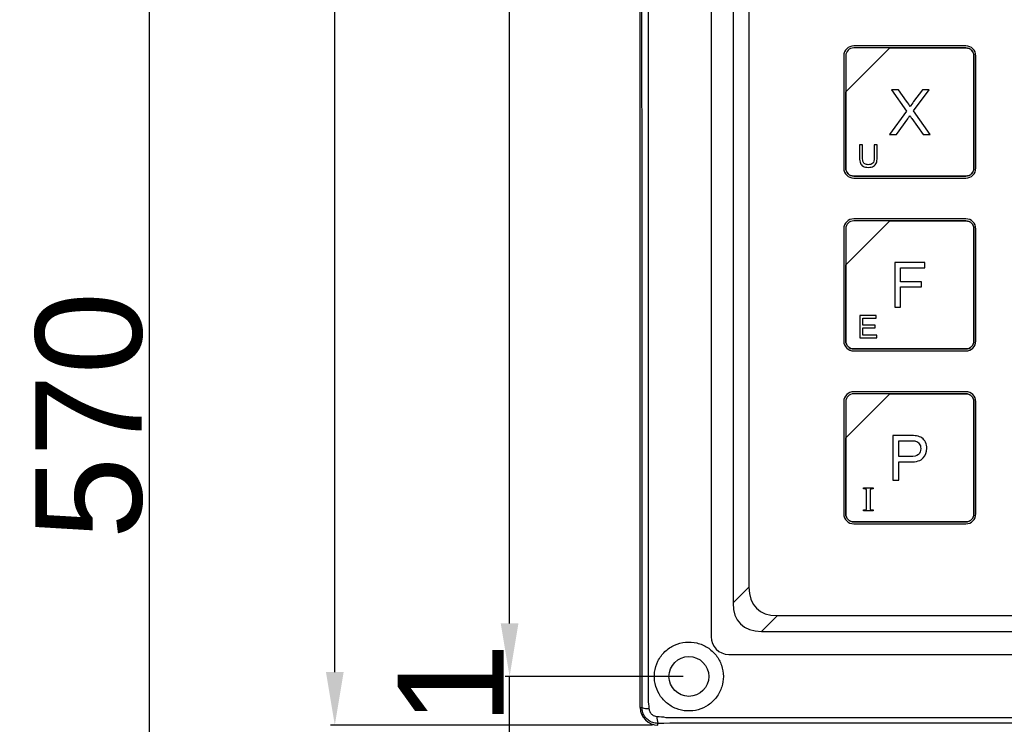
# Model space of a CAD drawing. Header units: millimetres. Extents: x 7180 to 8943, y -2677 to -1782.
# Tile 48 of 101: x 7180 to 7291, y -2256 to -2176. Entities that reach past the tile are written whole.
import ezdxf

# ---------------------------------------------------------------- set-up
doc = ezdxf.new("R2010")
doc.units = ezdxf.units.MM
doc.header["$LTSCALE"] = 3
doc.header["$PDSIZE"] = -1
doc.styles.get("Standard").update_dxf_attribs({"font": 'arial.ttf', "height": 12})
doc.dimstyles.new('ISO-25', dxfattribs={"dimtxt": 12, "dimasz": 6, "dimexe": 0.5, "dimexo": 0.625, "dimtad": 1, "dimdec": 1, "dimdsep": 46, "dimtxsty": 'Standard', "dimcen": 0, "dimclrd": 256, "dimclre": 256, "dimadec": 0, "dimazin": 0, "dimtfac": 1, "dimtdec": 1, "dimtmove": 0, "dimatfit": 3, "dimfxl": 1, "dimlwd": 30, "dimlwe": 30, "dimarcsym": 0})

# ---------------------------------------------------------------- blocks, each defined once
blk = doc.blocks.new('*D298')
at = {"lineweight": 30}
for p, q in [((7235.23, -2244.11), (7235.23, -2238.11)), ((7254.87, -2250.11), (7234.73, -2250.11)), ((7235.23, -2261.11), (7235.23, -2250.11)), ((7254.87, -2261.11), (7234.73, -2261.11)), ((7235.23, -2267.11), (7235.23, -2273.11))]:
    blk.add_line(p, q, dxfattribs=at)
for points in [[(7234.23, -2244.11), (7236.23, -2244.11), (7235.23, -2250.11)], [(7234.23, -2267.11), (7236.23, -2267.11), (7235.23, -2261.11)]]:
    blk.add_solid(points)
at = {"layer": 'Defpoints', "color": 0}
for p in [(7235.23, -2250.11), (7255.5, -2250.11), (7255.5, -2261.11)]:
    blk.add_point(p, dxfattribs=at)
at = {"color": 0, "insert": (7228.58, -2255.61), "char_height": 12, "attachment_point": 5, "rotation": 90}
blk.add_mtext('11', dxfattribs=at)
blk = doc.blocks.new('*D299')
at = {"lineweight": 30}
for p, q in [((7254.87, -1941.11), (7234.73, -1941.11)), ((7235.23, -2244.11), (7235.23, -1947.11)), ((7254.87, -2250.11), (7234.73, -2250.11))]:
    blk.add_line(p, q, dxfattribs=at)
for points in [[(7234.23, -1947.11), (7236.23, -1947.11), (7235.23, -1941.11)], [(7234.23, -2244.11), (7236.23, -2244.11), (7235.23, -2250.11)]]:
    blk.add_solid(points)
at = {"layer": 'Defpoints', "color": 0}
for p in [(7235.23, -1941.11), (7255.5, -1941.11), (7255.5, -2250.11)]:
    blk.add_point(p, dxfattribs=at)
at = {"color": 0, "insert": (7228.47, -2095.61), "char_height": 12, "attachment_point": 5, "rotation": 90}
blk.add_mtext('309', dxfattribs=at)
blk = doc.blocks.new('*D301')
at = {"lineweight": 30}
for p, q in [((7251.37, -1935.61), (7214.97, -1935.61)), ((7215.47, -2249.61), (7215.47, -1941.61)), ((7251.37, -2255.61), (7214.97, -2255.61))]:
    blk.add_line(p, q, dxfattribs=at)
for points in [[(7214.47, -1941.61), (7216.47, -1941.61), (7215.47, -1935.61)], [(7214.47, -2249.61), (7216.47, -2249.61), (7215.47, -2255.61)]]:
    blk.add_solid(points)
at = {"layer": 'Defpoints', "color": 0}
for p in [(7215.47, -1935.61), (7252, -1935.61), (7252, -2255.61)]:
    blk.add_point(p, dxfattribs=at)
at = {"color": 0, "insert": (7208.72, -2095.61), "char_height": 12, "attachment_point": 5, "rotation": 90}
blk.add_mtext('320', dxfattribs=at)
blk = doc.blocks.new('*D302')
at = {"lineweight": 30}
for p, q in [((7251.37, -1935.61), (7193.98, -1935.61)), ((7194.48, -1941.61), (7194.48, -2499.61)), ((7251.37, -2505.61), (7193.98, -2505.61))]:
    blk.add_line(p, q, dxfattribs=at)
for points in [[(7193.48, -1941.61), (7195.48, -1941.61), (7194.48, -1935.61)], [(7193.48, -2499.61), (7195.48, -2499.61), (7194.48, -2505.61)]]:
    blk.add_solid(points)
at = {"layer": 'Defpoints', "color": 0}
for p in [(7252, -1935.61), (7194.48, -2505.61), (7252, -2505.61)]:
    blk.add_point(p, dxfattribs=at)
at = {"color": 0, "insert": (7187.72, -2220.61), "char_height": 12, "attachment_point": 5, "rotation": 90}
blk.add_mtext('570', dxfattribs=at)

msp = doc.modelspace()

# ---------------------------------------------------------------- linework, layer by layer
at = {"linetype": 'Continuous', "lineweight": 30}
for p, q in [((7250, -2253.61), (7250, -1937.61)), ((7258, -2098.61), (7258, -2245.61)), ((7260.5, -2130.73), (7260.5, -2241.8)), ((7262.28, -2132.52), (7262.28, -2240.01)), ((7260.5, -2241.8), (7262.28, -2240.01)), ((7265.5, -2243.23), (7263.71, -2245.01)), ((7265.5, -2243.23), (7484.49, -2243.23)), ((7263.71, -2245.01), (7486.28, -2245.01)), ((7260, -2247.61), (7490, -2247.61)), ((7250, -2253.61), (7250.2, -2253.61)), ((7252, -2255.61), (7252, -2255.41))]:
    msp.add_line(p, q, dxfattribs=at)
at = {"linetype": 'Continuous', "lineweight": 30, "flags": 128}
for points in [[(7250.88, -2060.61), (7250.88, -2062.61), (7250.88, -2070.61), (7250.88, -2102.61), (7250.88, -2230.61), (7250.88, -2241.24), (7250.88, -2252.73), (7250.88, -2252.73)], [(7252.89, -2254.73), (7252.89, -2254.73), (7254.89, -2254.73), (7262.89, -2254.73), (7294.89, -2254.73), (7422.89, -2254.73), (7436.48, -2254.73), (7485.63, -2254.73), (7497.1, -2254.73), (7497.1, -2254.73)]]:
    msp.add_lwpolyline(points, dxfattribs=at)
at = {"linetype": 'Continuous', "lineweight": 30}
msp.add_circle((7255.5, -2250.11), 2.25, dxfattribs=at)
for centre, radius, start, end in [((7260, -2245.61), 2, 179.9999, 269.9999), ((7252, -2253.61), 2, 180, 270), ((7250.84, -2251.9), 1.83, 249.6332, 274.436), ((7253.69, -2254.77), 1.81, 175.5284, 200.5484)]:
    msp.add_arc(centre, radius, start, end, dxfattribs=at)
for centre in [(7270.06, -2235.45), (7268.27, -2237.24)]:
    msp.add_ellipse(centre, major_axis=(6.93, 6.93), ratio=0.510274, start_param=2.66976, end_param=3.613425, dxfattribs=at)
for points, knots in [([(7250.2, -2253.61), (7250.2, -2252.58), (7250.21, -2250.52), (7250.2, -2246.4), (7250.21, -2231.24), (7250.19, -2168.96), (7250.2, -2108.76), (7250.2, -2060.61)], [0, 0, 0, 0, 0.016007, 0.032056, 0.064133, 0.251696, 1, 1, 1, 1]), ([(7274.13, -2178.81), (7274.13, -2178.81), (7286.82, -2178.81), (7286.82, -2178.81), (7286.82, -2178.81), (7287.44, -2178.81), (7287.94, -2179.32), (7287.94, -2179.93), (7287.94, -2179.93), (7287.94, -2179.93), (7287.94, -2192.63), (7287.94, -2192.63), (7287.94, -2192.63), (7287.94, -2193.25), (7287.44, -2193.75), (7286.82, -2193.75), (7286.82, -2193.75), (7286.82, -2193.75), (7274.13, -2193.75), (7274.13, -2193.75), (7274.13, -2193.75), (7273.51, -2193.75), (7273.01, -2193.25), (7273.01, -2192.63), (7273.01, -2192.63), (7273.01, -2192.63), (7273.01, -2179.93), (7273.01, -2179.93), (7273.01, -2179.93), (7273.01, -2179.32), (7273.51, -2178.81), (7274.13, -2178.81)], [0, 0, 0, 0, 0.111111, 0.111111, 0.111111, 0.111111, 0.222222, 0.222222, 0.222222, 0.222222, 0.333333, 0.333333, 0.333333, 0.333333, 0.444444, 0.444444, 0.444444, 0.444444, 0.555556, 0.555556, 0.555556, 0.555556, 0.666667, 0.666667, 0.666667, 0.666667, 0.777778, 0.777778, 0.777778, 0.777778, 1, 1, 1, 1]), ([(7274.13, -2179.04), (7274.13, -2179.04), (7278.21, -2179.04), (7278.21, -2179.04), (7278.21, -2179.04), (7278.21, -2179.04), (7273.23, -2184.02), (7273.23, -2184.02), (7273.23, -2184.02), (7273.23, -2184.02), (7273.23, -2179.93), (7273.23, -2179.93), (7273.23, -2179.93), (7273.23, -2179.44), (7273.63, -2179.04), (7274.13, -2179.04)], [0, 0, 0, 0, 0.2, 0.2, 0.2, 0.2, 0.4, 0.4, 0.4, 0.4, 0.6, 0.6, 0.6, 0.6, 1, 1, 1, 1]), ([(7278.21, -2179.04), (7278.21, -2179.04), (7278.23, -2179.04), (7278.23, -2179.04), (7278.23, -2179.04), (7278.23, -2179.04), (7286.82, -2179.04), (7286.82, -2179.04), (7286.82, -2179.04), (7287.32, -2179.04), (7287.72, -2179.44), (7287.72, -2179.93), (7287.72, -2179.93), (7287.72, -2179.93), (7287.72, -2192.63), (7287.72, -2192.63), (7287.72, -2192.63), (7287.72, -2193.12), (7287.32, -2193.53), (7286.82, -2193.53), (7286.82, -2193.53), (7286.82, -2193.53), (7274.13, -2193.53), (7274.13, -2193.53), (7274.13, -2193.53), (7273.63, -2193.53), (7273.23, -2193.12), (7273.23, -2192.63), (7273.23, -2192.63), (7273.23, -2192.63), (7273.23, -2184.12), (7273.23, -2184.12), (7273.23, -2184.12), (7273.23, -2184.12), (7273.23, -2184.02), (7273.23, -2184.02), (7273.23, -2184.02), (7273.23, -2184.02), (7278.21, -2179.04), (7278.21, -2179.04)], [0, 0, 0, 0, 0.090909, 0.090909, 0.090909, 0.090909, 0.181818, 0.181818, 0.181818, 0.181818, 0.272727, 0.272727, 0.272727, 0.272727, 0.363636, 0.363636, 0.363636, 0.363636, 0.454545, 0.454545, 0.454545, 0.454545, 0.545455, 0.545455, 0.545455, 0.545455, 0.636364, 0.636364, 0.636364, 0.636364, 0.727273, 0.727273, 0.727273, 0.727273, 0.818182, 0.818182, 0.818182, 0.818182, 1, 1, 1, 1]), ([(7287.72, -2192.63), (7287.72, -2192.63), (7287.72, -2179.93), (7287.72, -2179.93), (7287.72, -2179.93), (7287.72, -2179.44), (7287.32, -2179.04), (7286.82, -2179.04), (7286.82, -2179.04), (7286.82, -2179.04), (7278.23, -2179.04), (7278.23, -2179.04), (7278.23, -2179.04), (7278.23, -2179.04), (7278.21, -2179.04), (7278.21, -2179.04), (7278.21, -2179.04), (7278.21, -2179.04), (7273.23, -2184.02), (7273.23, -2184.02), (7273.23, -2184.02), (7273.23, -2184.02), (7273.23, -2184.12), (7273.23, -2184.12), (7273.23, -2184.12), (7273.23, -2184.12), (7273.23, -2192.63), (7273.23, -2192.63), (7273.23, -2192.63), (7273.23, -2193.12), (7273.63, -2193.53), (7274.13, -2193.53), (7274.13, -2193.53), (7274.13, -2193.53), (7286.82, -2193.53), (7286.82, -2193.53), (7286.82, -2193.53), (7287.32, -2193.53), (7287.72, -2193.12), (7287.72, -2192.63)], [0, 0, 0, 0, 0.090909, 0.090909, 0.090909, 0.090909, 0.181818, 0.181818, 0.181818, 0.181818, 0.272727, 0.272727, 0.272727, 0.272727, 0.363636, 0.363636, 0.363636, 0.363636, 0.454545, 0.454545, 0.454545, 0.454545, 0.545455, 0.545455, 0.545455, 0.545455, 0.636364, 0.636364, 0.636364, 0.636364, 0.727273, 0.727273, 0.727273, 0.727273, 0.818182, 0.818182, 0.818182, 0.818182, 1, 1, 1, 1]), ([(7278.16, -2188.81), (7278.16, -2188.81), (7280.11, -2186.19), (7280.11, -2186.19), (7280.11, -2186.19), (7280.11, -2186.19), (7278.39, -2183.76), (7278.39, -2183.76), (7278.39, -2183.76), (7278.39, -2183.76), (7279.19, -2183.76), (7279.19, -2183.76), (7279.19, -2183.76), (7279.19, -2183.76), (7280.11, -2185.05), (7280.11, -2185.05), (7280.11, -2185.05), (7280.3, -2185.32), (7280.44, -2185.52), (7280.51, -2185.66), (7280.51, -2185.66), (7280.63, -2185.49), (7280.76, -2185.3), (7280.91, -2185.1), (7280.91, -2185.1), (7280.91, -2185.1), (7281.92, -2183.76), (7281.92, -2183.76), (7281.92, -2183.76), (7281.92, -2183.76), (7282.66, -2183.76), (7282.66, -2183.76), (7282.66, -2183.76), (7282.66, -2183.76), (7280.9, -2186.16), (7280.9, -2186.16), (7280.9, -2186.16), (7280.9, -2186.16), (7282.79, -2188.81), (7282.79, -2188.81), (7282.79, -2188.81), (7282.79, -2188.81), (7281.97, -2188.81), (7281.97, -2188.81), (7281.97, -2188.81), (7281.97, -2188.81), (7280.69, -2187.01), (7280.69, -2187.01), (7280.69, -2187.01), (7280.62, -2186.9), (7280.55, -2186.8), (7280.49, -2186.7), (7280.49, -2186.7), (7280.37, -2186.87), (7280.29, -2186.99), (7280.24, -2187.06), (7280.24, -2187.06), (7280.24, -2187.06), (7278.96, -2188.81), (7278.96, -2188.81), (7278.96, -2188.81), (7278.96, -2188.81), (7278.16, -2188.81), (7278.16, -2188.81)], [0, 0, 0, 0, 0.058824, 0.058824, 0.058824, 0.058824, 0.117647, 0.117647, 0.117647, 0.117647, 0.176471, 0.176471, 0.176471, 0.176471, 0.235294, 0.235294, 0.235294, 0.235294, 0.294118, 0.294118, 0.294118, 0.294118, 0.352941, 0.352941, 0.352941, 0.352941, 0.411765, 0.411765, 0.411765, 0.411765, 0.470588, 0.470588, 0.470588, 0.470588, 0.529412, 0.529412, 0.529412, 0.529412, 0.588235, 0.588235, 0.588235, 0.588235, 0.647059, 0.647059, 0.647059, 0.647059, 0.705882, 0.705882, 0.705882, 0.705882, 0.764706, 0.764706, 0.764706, 0.764706, 0.823529, 0.823529, 0.823529, 0.823529, 0.882353, 0.882353, 0.882353, 0.882353, 1, 1, 1, 1]), ([(7276.44, -2189.98), (7276.44, -2189.98), (7276.78, -2189.98), (7276.78, -2189.98), (7276.78, -2189.98), (7276.78, -2189.98), (7276.78, -2191.44), (7276.78, -2191.44), (7276.78, -2191.44), (7276.78, -2191.69), (7276.75, -2191.89), (7276.69, -2192.04), (7276.69, -2192.04), (7276.63, -2192.19), (7276.53, -2192.31), (7276.38, -2192.4), (7276.38, -2192.4), (7276.23, -2192.5), (7276.04, -2192.54), (7275.79, -2192.54), (7275.79, -2192.54), (7275.56, -2192.54), (7275.36, -2192.5), (7275.21, -2192.42), (7275.21, -2192.42), (7275.06, -2192.34), (7274.96, -2192.22), (7274.89, -2192.07), (7274.89, -2192.07), (7274.83, -2191.91), (7274.79, -2191.7), (7274.79, -2191.44), (7274.79, -2191.44), (7274.79, -2191.44), (7274.79, -2189.98), (7274.79, -2189.98), (7274.79, -2189.98), (7274.79, -2189.98), (7275.13, -2189.98), (7275.13, -2189.98), (7275.13, -2189.98), (7275.13, -2189.98), (7275.13, -2191.43), (7275.13, -2191.43), (7275.13, -2191.43), (7275.13, -2191.65), (7275.15, -2191.82), (7275.19, -2191.92), (7275.19, -2191.92), (7275.23, -2192.02), (7275.3, -2192.1), (7275.4, -2192.16), (7275.4, -2192.16), (7275.5, -2192.22), (7275.62, -2192.24), (7275.76, -2192.24), (7275.76, -2192.24), (7276.01, -2192.24), (7276.18, -2192.19), (7276.29, -2192.08), (7276.29, -2192.08), (7276.39, -2191.97), (7276.44, -2191.75), (7276.44, -2191.43), (7276.44, -2191.43), (7276.44, -2191.43), (7276.44, -2189.98), (7276.44, -2189.98)], [0, 0, 0, 0, 0.055556, 0.055556, 0.055556, 0.055556, 0.111111, 0.111111, 0.111111, 0.111111, 0.166667, 0.166667, 0.166667, 0.166667, 0.222222, 0.222222, 0.222222, 0.222222, 0.277778, 0.277778, 0.277778, 0.277778, 0.333333, 0.333333, 0.333333, 0.333333, 0.388889, 0.388889, 0.388889, 0.388889, 0.444444, 0.444444, 0.444444, 0.444444, 0.5, 0.5, 0.5, 0.5, 0.555556, 0.555556, 0.555556, 0.555556, 0.611111, 0.611111, 0.611111, 0.611111, 0.666667, 0.666667, 0.666667, 0.666667, 0.722222, 0.722222, 0.722222, 0.722222, 0.777778, 0.777778, 0.777778, 0.777778, 0.833333, 0.833333, 0.833333, 0.833333, 0.888889, 0.888889, 0.888889, 0.888889, 1, 1, 1, 1]), ([(7274.13, -2198.36), (7274.13, -2198.36), (7286.82, -2198.36), (7286.82, -2198.36), (7286.82, -2198.36), (7287.44, -2198.36), (7287.94, -2198.87), (7287.94, -2199.48), (7287.94, -2199.48), (7287.94, -2199.48), (7287.94, -2212.18), (7287.94, -2212.18), (7287.94, -2212.18), (7287.94, -2212.8), (7287.44, -2213.3), (7286.82, -2213.3), (7286.82, -2213.3), (7286.82, -2213.3), (7274.13, -2213.3), (7274.13, -2213.3), (7274.13, -2213.3), (7273.51, -2213.3), (7273.01, -2212.8), (7273.01, -2212.18), (7273.01, -2212.18), (7273.01, -2212.18), (7273.01, -2199.48), (7273.01, -2199.48), (7273.01, -2199.48), (7273.01, -2198.87), (7273.51, -2198.36), (7274.13, -2198.36)], [0, 0, 0, 0, 0.111111, 0.111111, 0.111111, 0.111111, 0.222222, 0.222222, 0.222222, 0.222222, 0.333333, 0.333333, 0.333333, 0.333333, 0.444444, 0.444444, 0.444444, 0.444444, 0.555556, 0.555556, 0.555556, 0.555556, 0.666667, 0.666667, 0.666667, 0.666667, 0.777778, 0.777778, 0.777778, 0.777778, 1, 1, 1, 1]), ([(7274.13, -2198.59), (7274.13, -2198.59), (7278.21, -2198.59), (7278.21, -2198.59), (7278.21, -2198.59), (7278.21, -2198.59), (7273.23, -2203.57), (7273.23, -2203.57), (7273.23, -2203.57), (7273.23, -2203.57), (7273.23, -2199.48), (7273.23, -2199.48), (7273.23, -2199.48), (7273.23, -2198.99), (7273.63, -2198.59), (7274.13, -2198.59)], [0, 0, 0, 0, 0.2, 0.2, 0.2, 0.2, 0.4, 0.4, 0.4, 0.4, 0.6, 0.6, 0.6, 0.6, 1, 1, 1, 1]), ([(7278.21, -2198.59), (7278.21, -2198.59), (7278.23, -2198.59), (7278.23, -2198.59), (7278.23, -2198.59), (7278.23, -2198.59), (7286.82, -2198.59), (7286.82, -2198.59), (7286.82, -2198.59), (7287.32, -2198.59), (7287.72, -2198.99), (7287.72, -2199.48), (7287.72, -2199.48), (7287.72, -2199.48), (7287.72, -2212.18), (7287.72, -2212.18), (7287.72, -2212.18), (7287.72, -2212.67), (7287.32, -2213.08), (7286.82, -2213.08), (7286.82, -2213.08), (7286.82, -2213.08), (7274.13, -2213.08), (7274.13, -2213.08), (7274.13, -2213.08), (7273.63, -2213.08), (7273.23, -2212.67), (7273.23, -2212.18), (7273.23, -2212.18), (7273.23, -2212.18), (7273.23, -2203.67), (7273.23, -2203.67), (7273.23, -2203.67), (7273.23, -2203.67), (7273.23, -2203.57), (7273.23, -2203.57), (7273.23, -2203.57), (7273.23, -2203.57), (7278.21, -2198.59), (7278.21, -2198.59)], [0, 0, 0, 0, 0.090909, 0.090909, 0.090909, 0.090909, 0.181818, 0.181818, 0.181818, 0.181818, 0.272727, 0.272727, 0.272727, 0.272727, 0.363636, 0.363636, 0.363636, 0.363636, 0.454545, 0.454545, 0.454545, 0.454545, 0.545455, 0.545455, 0.545455, 0.545455, 0.636364, 0.636364, 0.636364, 0.636364, 0.727273, 0.727273, 0.727273, 0.727273, 0.818182, 0.818182, 0.818182, 0.818182, 1, 1, 1, 1]), ([(7287.72, -2212.18), (7287.72, -2212.18), (7287.72, -2199.48), (7287.72, -2199.48), (7287.72, -2199.48), (7287.72, -2198.99), (7287.32, -2198.59), (7286.82, -2198.59), (7286.82, -2198.59), (7286.82, -2198.59), (7278.23, -2198.59), (7278.23, -2198.59), (7278.23, -2198.59), (7278.23, -2198.59), (7278.21, -2198.59), (7278.21, -2198.59), (7278.21, -2198.59), (7278.21, -2198.59), (7273.23, -2203.57), (7273.23, -2203.57), (7273.23, -2203.57), (7273.23, -2203.57), (7273.23, -2203.67), (7273.23, -2203.67), (7273.23, -2203.67), (7273.23, -2203.67), (7273.23, -2212.18), (7273.23, -2212.18), (7273.23, -2212.18), (7273.23, -2212.67), (7273.63, -2213.08), (7274.13, -2213.08), (7274.13, -2213.08), (7274.13, -2213.08), (7286.82, -2213.08), (7286.82, -2213.08), (7286.82, -2213.08), (7287.32, -2213.08), (7287.72, -2212.67), (7287.72, -2212.18)], [0, 0, 0, 0, 0.090909, 0.090909, 0.090909, 0.090909, 0.181818, 0.181818, 0.181818, 0.181818, 0.272727, 0.272727, 0.272727, 0.272727, 0.363636, 0.363636, 0.363636, 0.363636, 0.454545, 0.454545, 0.454545, 0.454545, 0.545455, 0.545455, 0.545455, 0.545455, 0.636364, 0.636364, 0.636364, 0.636364, 0.727273, 0.727273, 0.727273, 0.727273, 0.818182, 0.818182, 0.818182, 0.818182, 1, 1, 1, 1]), ([(7278.77, -2208.36), (7278.77, -2208.36), (7278.77, -2203.31), (7278.77, -2203.31), (7278.77, -2203.31), (7278.77, -2203.31), (7282.18, -2203.31), (7282.18, -2203.31), (7282.18, -2203.31), (7282.18, -2203.31), (7282.18, -2203.9), (7282.18, -2203.9), (7282.18, -2203.9), (7282.18, -2203.9), (7279.44, -2203.9), (7279.44, -2203.9), (7279.44, -2203.9), (7279.44, -2203.9), (7279.44, -2205.47), (7279.44, -2205.47), (7279.44, -2205.47), (7279.44, -2205.47), (7281.81, -2205.47), (7281.81, -2205.47), (7281.81, -2205.47), (7281.81, -2205.47), (7281.81, -2206.06), (7281.81, -2206.06), (7281.81, -2206.06), (7281.81, -2206.06), (7279.44, -2206.06), (7279.44, -2206.06), (7279.44, -2206.06), (7279.44, -2206.06), (7279.44, -2208.36), (7279.44, -2208.36), (7279.44, -2208.36), (7279.44, -2208.36), (7278.77, -2208.36), (7278.77, -2208.36)], [0, 0, 0, 0, 0.090909, 0.090909, 0.090909, 0.090909, 0.181818, 0.181818, 0.181818, 0.181818, 0.272727, 0.272727, 0.272727, 0.272727, 0.363636, 0.363636, 0.363636, 0.363636, 0.454545, 0.454545, 0.454545, 0.454545, 0.545455, 0.545455, 0.545455, 0.545455, 0.636364, 0.636364, 0.636364, 0.636364, 0.727273, 0.727273, 0.727273, 0.727273, 0.818182, 0.818182, 0.818182, 0.818182, 1, 1, 1, 1]), ([(7274.84, -2211.83), (7274.84, -2211.83), (7274.84, -2209.3), (7274.84, -2209.3), (7274.84, -2209.3), (7274.84, -2209.3), (7276.67, -2209.3), (7276.67, -2209.3), (7276.67, -2209.3), (7276.67, -2209.3), (7276.67, -2209.6), (7276.67, -2209.6), (7276.67, -2209.6), (7276.67, -2209.6), (7275.18, -2209.6), (7275.18, -2209.6), (7275.18, -2209.6), (7275.18, -2209.6), (7275.18, -2210.38), (7275.18, -2210.38), (7275.18, -2210.38), (7275.18, -2210.38), (7276.57, -2210.38), (7276.57, -2210.38), (7276.57, -2210.38), (7276.57, -2210.38), (7276.57, -2210.67), (7276.57, -2210.67), (7276.57, -2210.67), (7276.57, -2210.67), (7275.18, -2210.67), (7275.18, -2210.67), (7275.18, -2210.67), (7275.18, -2210.67), (7275.18, -2211.53), (7275.18, -2211.53), (7275.18, -2211.53), (7275.18, -2211.53), (7276.73, -2211.53), (7276.73, -2211.53), (7276.73, -2211.53), (7276.73, -2211.53), (7276.73, -2211.83), (7276.73, -2211.83), (7276.73, -2211.83), (7276.73, -2211.83), (7274.84, -2211.83), (7274.84, -2211.83)], [0, 0, 0, 0, 0.076923, 0.076923, 0.076923, 0.076923, 0.153846, 0.153846, 0.153846, 0.153846, 0.230769, 0.230769, 0.230769, 0.230769, 0.307692, 0.307692, 0.307692, 0.307692, 0.384615, 0.384615, 0.384615, 0.384615, 0.461538, 0.461538, 0.461538, 0.461538, 0.538462, 0.538462, 0.538462, 0.538462, 0.615385, 0.615385, 0.615385, 0.615385, 0.692308, 0.692308, 0.692308, 0.692308, 0.769231, 0.769231, 0.769231, 0.769231, 0.846154, 0.846154, 0.846154, 0.846154, 1, 1, 1, 1]), ([(7274.13, -2217.91), (7274.13, -2217.91), (7286.82, -2217.91), (7286.82, -2217.91), (7286.82, -2217.91), (7287.44, -2217.91), (7287.94, -2218.42), (7287.94, -2219.03), (7287.94, -2219.03), (7287.94, -2219.03), (7287.94, -2231.73), (7287.94, -2231.73), (7287.94, -2231.73), (7287.94, -2232.35), (7287.44, -2232.85), (7286.82, -2232.85), (7286.82, -2232.85), (7286.82, -2232.85), (7274.13, -2232.85), (7274.13, -2232.85), (7274.13, -2232.85), (7273.51, -2232.85), (7273.01, -2232.35), (7273.01, -2231.73), (7273.01, -2231.73), (7273.01, -2231.73), (7273.01, -2219.03), (7273.01, -2219.03), (7273.01, -2219.03), (7273.01, -2218.42), (7273.51, -2217.91), (7274.13, -2217.91)], [0, 0, 0, 0, 0.111111, 0.111111, 0.111111, 0.111111, 0.222222, 0.222222, 0.222222, 0.222222, 0.333333, 0.333333, 0.333333, 0.333333, 0.444444, 0.444444, 0.444444, 0.444444, 0.555556, 0.555556, 0.555556, 0.555556, 0.666667, 0.666667, 0.666667, 0.666667, 0.777778, 0.777778, 0.777778, 0.777778, 1, 1, 1, 1]), ([(7274.13, -2218.14), (7274.13, -2218.14), (7278.21, -2218.14), (7278.21, -2218.14), (7278.21, -2218.14), (7278.21, -2218.14), (7273.23, -2223.12), (7273.23, -2223.12), (7273.23, -2223.12), (7273.23, -2223.12), (7273.23, -2219.03), (7273.23, -2219.03), (7273.23, -2219.03), (7273.23, -2218.54), (7273.63, -2218.14), (7274.13, -2218.14)], [0, 0, 0, 0, 0.2, 0.2, 0.2, 0.2, 0.4, 0.4, 0.4, 0.4, 0.6, 0.6, 0.6, 0.6, 1, 1, 1, 1]), ([(7278.21, -2218.14), (7278.21, -2218.14), (7278.23, -2218.14), (7278.23, -2218.14), (7278.23, -2218.14), (7278.23, -2218.14), (7286.82, -2218.14), (7286.82, -2218.14), (7286.82, -2218.14), (7287.32, -2218.14), (7287.72, -2218.54), (7287.72, -2219.03), (7287.72, -2219.03), (7287.72, -2219.03), (7287.72, -2231.73), (7287.72, -2231.73), (7287.72, -2231.73), (7287.72, -2232.22), (7287.32, -2232.63), (7286.82, -2232.63), (7286.82, -2232.63), (7286.82, -2232.63), (7274.13, -2232.63), (7274.13, -2232.63), (7274.13, -2232.63), (7273.63, -2232.63), (7273.23, -2232.22), (7273.23, -2231.73), (7273.23, -2231.73), (7273.23, -2231.73), (7273.23, -2223.22), (7273.23, -2223.22), (7273.23, -2223.22), (7273.23, -2223.22), (7273.23, -2223.12), (7273.23, -2223.12), (7273.23, -2223.12), (7273.23, -2223.12), (7278.21, -2218.14), (7278.21, -2218.14)], [0, 0, 0, 0, 0.090909, 0.090909, 0.090909, 0.090909, 0.181818, 0.181818, 0.181818, 0.181818, 0.272727, 0.272727, 0.272727, 0.272727, 0.363636, 0.363636, 0.363636, 0.363636, 0.454545, 0.454545, 0.454545, 0.454545, 0.545455, 0.545455, 0.545455, 0.545455, 0.636364, 0.636364, 0.636364, 0.636364, 0.727273, 0.727273, 0.727273, 0.727273, 0.818182, 0.818182, 0.818182, 0.818182, 1, 1, 1, 1]), ([(7287.72, -2231.73), (7287.72, -2231.73), (7287.72, -2219.03), (7287.72, -2219.03), (7287.72, -2219.03), (7287.72, -2218.54), (7287.32, -2218.14), (7286.82, -2218.14), (7286.82, -2218.14), (7286.82, -2218.14), (7278.23, -2218.14), (7278.23, -2218.14), (7278.23, -2218.14), (7278.23, -2218.14), (7278.21, -2218.14), (7278.21, -2218.14), (7278.21, -2218.14), (7278.21, -2218.14), (7273.23, -2223.12), (7273.23, -2223.12), (7273.23, -2223.12), (7273.23, -2223.12), (7273.23, -2223.22), (7273.23, -2223.22), (7273.23, -2223.22), (7273.23, -2223.22), (7273.23, -2231.73), (7273.23, -2231.73), (7273.23, -2231.73), (7273.23, -2232.22), (7273.63, -2232.63), (7274.13, -2232.63), (7274.13, -2232.63), (7274.13, -2232.63), (7286.82, -2232.63), (7286.82, -2232.63), (7286.82, -2232.63), (7287.32, -2232.63), (7287.72, -2232.22), (7287.72, -2231.73)], [0, 0, 0, 0, 0.090909, 0.090909, 0.090909, 0.090909, 0.181818, 0.181818, 0.181818, 0.181818, 0.272727, 0.272727, 0.272727, 0.272727, 0.363636, 0.363636, 0.363636, 0.363636, 0.454545, 0.454545, 0.454545, 0.454545, 0.545455, 0.545455, 0.545455, 0.545455, 0.636364, 0.636364, 0.636364, 0.636364, 0.727273, 0.727273, 0.727273, 0.727273, 0.818182, 0.818182, 0.818182, 0.818182, 1, 1, 1, 1]), ([(7278.55, -2227.91), (7278.55, -2227.91), (7278.55, -2222.86), (7278.55, -2222.86), (7278.55, -2222.86), (7278.55, -2222.86), (7280.45, -2222.86), (7280.45, -2222.86), (7280.45, -2222.86), (7280.79, -2222.86), (7281.04, -2222.87), (7281.22, -2222.9), (7281.22, -2222.9), (7281.47, -2222.95), (7281.68, -2223.02), (7281.85, -2223.14), (7281.85, -2223.14), (7282.01, -2223.26), (7282.15, -2223.42), (7282.25, -2223.63), (7282.25, -2223.63), (7282.35, -2223.83), (7282.4, -2224.06), (7282.4, -2224.31), (7282.4, -2224.31), (7282.4, -2224.74), (7282.27, -2225.11), (7281.99, -2225.4), (7281.99, -2225.4), (7281.72, -2225.7), (7281.23, -2225.85), (7280.51, -2225.85), (7280.51, -2225.85), (7280.51, -2225.85), (7279.22, -2225.85), (7279.22, -2225.85), (7279.22, -2225.85), (7279.22, -2225.85), (7279.22, -2227.91), (7279.22, -2227.91), (7279.22, -2227.91), (7279.22, -2227.91), (7278.55, -2227.91), (7278.55, -2227.91)], [0, 0, 0, 0, 0.083333, 0.083333, 0.083333, 0.083333, 0.166667, 0.166667, 0.166667, 0.166667, 0.25, 0.25, 0.25, 0.25, 0.333333, 0.333333, 0.333333, 0.333333, 0.416667, 0.416667, 0.416667, 0.416667, 0.5, 0.5, 0.5, 0.5, 0.583333, 0.583333, 0.583333, 0.583333, 0.666667, 0.666667, 0.666667, 0.666667, 0.75, 0.75, 0.75, 0.75, 0.833333, 0.833333, 0.833333, 0.833333, 1, 1, 1, 1]), ([(7279.22, -2225.25), (7279.22, -2225.25), (7280.52, -2225.25), (7280.52, -2225.25), (7280.52, -2225.25), (7280.95, -2225.25), (7281.26, -2225.18), (7281.44, -2225.01), (7281.44, -2225.01), (7281.62, -2224.85), (7281.71, -2224.63), (7281.71, -2224.33), (7281.71, -2224.33), (7281.71, -2224.12), (7281.66, -2223.94), (7281.55, -2223.79), (7281.55, -2223.79), (7281.45, -2223.64), (7281.31, -2223.54), (7281.13, -2223.49), (7281.13, -2223.49), (7281.02, -2223.46), (7280.81, -2223.45), (7280.51, -2223.45), (7280.51, -2223.45), (7280.51, -2223.45), (7279.22, -2223.45), (7279.22, -2223.45), (7279.22, -2223.45), (7279.22, -2223.45), (7279.22, -2225.25), (7279.22, -2225.25)], [0, 0, 0, 0, 0.111111, 0.111111, 0.111111, 0.111111, 0.222222, 0.222222, 0.222222, 0.222222, 0.333333, 0.333333, 0.333333, 0.333333, 0.444444, 0.444444, 0.444444, 0.444444, 0.555556, 0.555556, 0.555556, 0.555556, 0.666667, 0.666667, 0.666667, 0.666667, 0.777778, 0.777778, 0.777778, 0.777778, 1, 1, 1, 1]), ([(7276.35, -2228.91), (7276.35, -2228.91), (7276.35, -2228.79), (7276.35, -2228.79), (7276.35, -2228.79), (7276.35, -2228.79), (7275.23, -2228.79), (7275.23, -2228.79), (7275.23, -2228.79), (7275.23, -2228.79), (7275.23, -2228.91), (7275.23, -2228.91), (7275.23, -2228.91), (7275.23, -2228.91), (7275.57, -2228.95), (7275.57, -2228.95), (7275.57, -2228.95), (7275.58, -2229.3), (7275.58, -2229.65), (7275.58, -2230), (7275.58, -2230), (7275.58, -2230), (7275.58, -2230.18), (7275.58, -2230.18), (7275.58, -2230.18), (7275.58, -2230.53), (7275.58, -2230.88), (7275.57, -2231.22), (7275.57, -2231.22), (7275.57, -2231.22), (7275.23, -2231.26), (7275.23, -2231.26), (7275.23, -2231.26), (7275.23, -2231.26), (7275.23, -2231.38), (7275.23, -2231.38), (7275.23, -2231.38), (7275.23, -2231.38), (7276.35, -2231.38), (7276.35, -2231.38), (7276.35, -2231.38), (7276.35, -2231.38), (7276.35, -2231.26), (7276.35, -2231.26), (7276.35, -2231.26), (7276.35, -2231.26), (7275.99, -2231.22), (7275.99, -2231.22), (7275.99, -2231.22), (7275.99, -2230.87), (7275.99, -2230.52), (7275.99, -2230.18), (7275.99, -2230.18), (7275.99, -2230.18), (7275.99, -2230), (7275.99, -2230), (7275.99, -2230), (7275.99, -2229.64), (7275.99, -2229.29), (7275.99, -2228.95), (7275.99, -2228.95), (7275.99, -2228.95), (7276.35, -2228.91), (7276.35, -2228.91)], [0, 0, 0, 0, 0.058824, 0.058824, 0.058824, 0.058824, 0.117647, 0.117647, 0.117647, 0.117647, 0.176471, 0.176471, 0.176471, 0.176471, 0.235294, 0.235294, 0.235294, 0.235294, 0.294118, 0.294118, 0.294118, 0.294118, 0.352941, 0.352941, 0.352941, 0.352941, 0.411765, 0.411765, 0.411765, 0.411765, 0.470588, 0.470588, 0.470588, 0.470588, 0.529412, 0.529412, 0.529412, 0.529412, 0.588235, 0.588235, 0.588235, 0.588235, 0.647059, 0.647059, 0.647059, 0.647059, 0.705882, 0.705882, 0.705882, 0.705882, 0.764706, 0.764706, 0.764706, 0.764706, 0.823529, 0.823529, 0.823529, 0.823529, 0.882353, 0.882353, 0.882353, 0.882353, 1, 1, 1, 1]), ([(7259.4, -2250.11), (7259.35, -2249.68), (7259.27, -2248.82), (7258.62, -2247.66), (7257.64, -2246.77), (7256.43, -2246.25), (7255.11, -2246.16), (7253.84, -2246.5), (7252.74, -2247.25), (7251.94, -2248.33), (7251.55, -2249.61), (7251.61, -2250.93), (7252.08, -2252.13), (7252.91, -2253.13), (7254.03, -2253.8), (7255.29, -2254.08), (7256.57, -2253.93), (7257.74, -2253.39), (7258.67, -2252.49), (7259.28, -2251.35), (7259.36, -2250.51), (7259.4, -2250.11)], [0, 0, 0, 0, 0.05273, 0.105469, 0.15828, 0.211619, 0.26424, 0.317282, 0.371513, 0.426589, 0.480725, 0.532799, 0.583981, 0.637001, 0.689187, 0.740819, 0.792505, 0.843801, 0.896622, 0.951274, 1, 1, 1, 1]), ([(7250.88, -2252.73), (7250.88, -2252.73), (7250.92, -2253.06), (7250.95, -2253.39), (7250.98, -2253.72)], [0, 0, 0, 0, 0.00006, 1, 1, 1, 1]), ([(7252, -2255.41), (7251.8, -2255.39), (7251.4, -2255.35), (7250.86, -2255.05), (7250.46, -2254.6), (7250.23, -2254.1), (7250.21, -2253.76), (7250.2, -2253.61)], [0, 0, 0, 0, 0.211834, 0.424143, 0.636034, 0.847603, 1, 1, 1, 1]), ([(7250.98, -2253.72), (7250.99, -2253.79), (7251.01, -2253.96), (7251.13, -2254.21), (7251.33, -2254.43), (7251.59, -2254.59), (7251.79, -2254.62), (7251.89, -2254.63)], [0, 0, 0, 0, 0.149927, 0.36221, 0.577015, 0.790914, 1, 1, 1, 1]), ([(7251.89, -2254.63), (7252.22, -2254.64), (7252.56, -2254.65), (7252.89, -2254.73), (7252.89, -2254.73)], [0, 0, 0, 0, 0.999939, 1, 1, 1, 1]), ([(7281.49, -2255.4), (7278.83, -2255.39), (7272.58, -2255.39), (7262.73, -2255.38), (7255.57, -2255.4), (7252, -2255.41)], [0, 0, 0, 0, 0.270609, 0.635661, 1, 1, 1, 1]), ([(7498, -2255.41), (7495.94, -2255.41), (7491.82, -2255.4), (7475.77, -2255.42), (7414.02, -2255.38), (7350.51, -2255.4), (7295.33, -2255.41), (7286.96, -2255.4), (7282.43, -2255.4), (7281.49, -2255.4)], [0, 0, 0, 0, 0.028516, 0.057116, 0.222485, 0.883962, 0.937188, 0.987015, 1, 1, 1, 1])]:
    msp.add_open_spline(points, degree=3, knots=knots, dxfattribs=at)

# ---------------------------------------------------------------- dimensions: what is measured, and where the dimension line sits
for base, p1, p2, picture, middle in [((7194.48, -2505.61), (7252, -1935.61), (7252, -2505.61), '*D302', (7187.72, -2220.61)), ((7215.47, -1935.61), (7252, -2255.61), (7252, -1935.61), '*D301', (7208.72, -2095.61)), ((7235.23, -1941.11), (7255.5, -2250.11), (7255.5, -1941.11), '*D299', (7228.47, -2095.61))]:
    dim = msp.add_linear_dim(base=base, p1=p1, p2=p2, angle=90, dimstyle='ISO-25')
    dim.commit()
    dim.dimension.update_dxf_attribs({"geometry": picture, "text_midpoint": middle})
dim = msp.add_linear_dim(base=(7235.23, -2250.11), p1=(7255.5, -2261.11), p2=(7255.5, -2250.11), angle=90, dimstyle='ISO-25')
dim.commit()
dim.dimension.update_dxf_attribs({"geometry": '*D298', "text_midpoint": (7235.23, -2255.61), "dimtype": 160})

doc.saveas('drawing.dxf')
